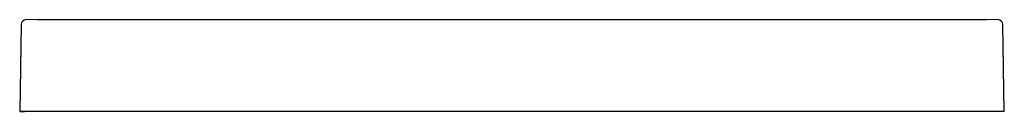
# Model space of a CAD drawing. Header units: millimetres. Extents: x 5084.895 to 5085.698, y 2724.222 to 2724.297.
import ezdxf

# ---------------------------------------------------------------- set-up
doc = ezdxf.new("R2010")
doc.units = ezdxf.units.MM
doc.layers.add('SANINDUSA', color=3, linetype='Continuous')

msp = doc.modelspace()

# ---------------------------------------------------------------- linework, layer by layer
at = {"layer": 'SANINDUSA'}
for p, q in [((5084.90951, 2724.2973), (5084.90071, 2724.29734)), ((5085.68406, 2724.2973), (5084.90951, 2724.2973)), ((5085.69285, 2724.29734), (5085.68406, 2724.2973)), ((5084.89671, 2724.29341), (5084.89547, 2724.22237)), ((5085.69809, 2724.22237), (5085.69685, 2724.29341)), ((5084.89947, 2724.22237), (5084.89547, 2724.22237)), ((5084.89947, 2724.22237), (5084.89547, 2724.22237)), ((5084.89547, 2724.22237), (5084.89947, 2724.22237)), ((5084.89947, 2724.22237), (5084.89547, 2724.22237)), ((5084.89947, 2724.22237), (5084.89547, 2724.22237)), ((5084.89547, 2724.22237), (5084.89947, 2724.22237)), ((5085.69809, 2724.22237), (5084.89547, 2724.22237))]:
    msp.add_line(p, q, dxfattribs=at)
for centre, start, end in [((5084.90071, 2724.29334), 89.49884, 178.99892), ((5085.69285, 2724.29334), 1.00108, 90.50116)]:
    msp.add_arc(centre, 0.004, start, end, dxfattribs=at)

doc.saveas('drawing.dxf')
